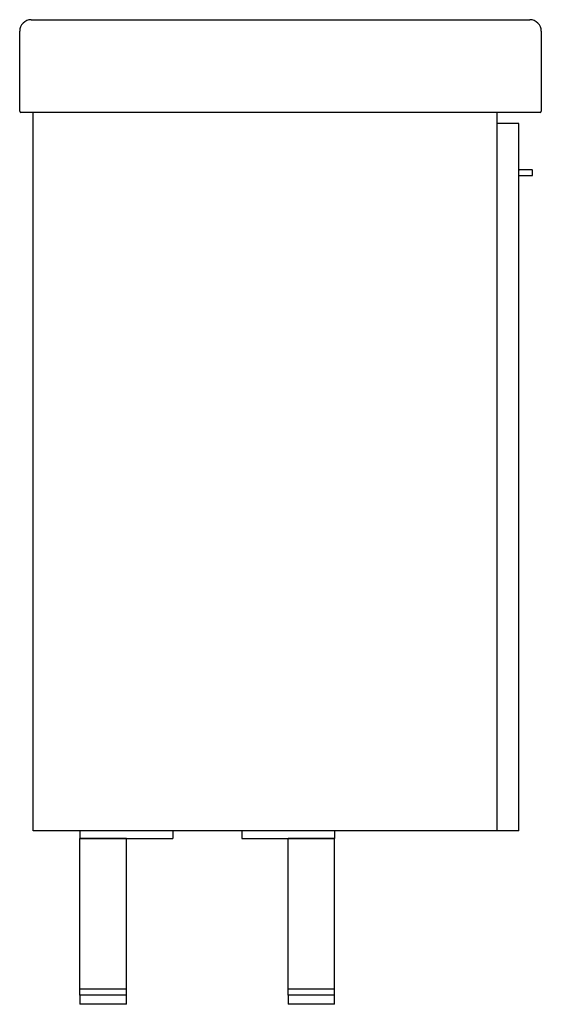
# Model space of a CAD drawing. Header units: millimetres. Extents: x 3804.567 to 3805.017, y 2171.113 to 2171.962.
import ezdxf

# ---------------------------------------------------------------- set-up
doc = ezdxf.new("R2010")
doc.units = ezdxf.units.MM
doc.layers.add('SANINDUSA', color=3, linetype='Continuous')

msp = doc.modelspace()

# ---------------------------------------------------------------- linework, layer by layer
at = {"layer": 'SANINDUSA'}
for p, q in [((3804.57707, 2171.96165), (3805.00707, 2171.96165)), ((3804.56707, 2171.88265), (3804.56707, 2171.95165)), ((3805.01707, 2171.95165), (3805.01707, 2171.88265)), ((3804.57707, 2171.88165), (3804.56807, 2171.88165)), ((3805.00707, 2171.88165), (3804.57707, 2171.88165)), ((3804.5786, 2171.26218), (3804.5786, 2171.88165)), ((3804.9786, 2171.88165), (3804.9786, 2171.26218)), ((3805.01607, 2171.88165), (3805.00707, 2171.88165)), ((3804.9976, 2171.87218), (3804.9786, 2171.87218)), ((3804.9976, 2171.26218), (3804.9976, 2171.87218)), ((3805.0091, 2171.83218), (3804.9981, 2171.83218)), ((3804.9981, 2171.82718), (3805.0091, 2171.82718)), ((3805.0096, 2171.82768), (3805.0096, 2171.83168)), ((3804.9786, 2171.26218), (3804.5786, 2171.26218)), ((3804.6191, 2171.26218), (3804.6191, 2171.25568)), ((3804.6991, 2171.26218), (3804.6991, 2171.25568)), ((3804.7586, 2171.26218), (3804.7586, 2171.25568)), ((3804.8386, 2171.26218), (3804.8386, 2171.25568)), ((3804.9976, 2171.26218), (3804.9786, 2171.26218)), ((3804.6591, 2171.25568), (3804.6191, 2171.25568)), ((3804.6191, 2171.12568), (3804.6191, 2171.25568)), ((3804.6191, 2171.25568), (3804.6991, 2171.25568)), ((3804.6591, 2171.12568), (3804.6591, 2171.25568)), ((3804.7586, 2171.25568), (3804.8386, 2171.25568)), ((3804.8386, 2171.25568), (3804.7986, 2171.25568)), ((3804.7986, 2171.12568), (3804.7986, 2171.25568)), ((3804.8386, 2171.12568), (3804.8386, 2171.25568)), ((3804.6191, 2171.12068), (3804.6191, 2171.12568)), ((3804.6591, 2171.12568), (3804.6191, 2171.12568)), ((3804.6591, 2171.12068), (3804.6591, 2171.12568)), ((3804.8386, 2171.12568), (3804.7986, 2171.12568)), ((3804.7986, 2171.12068), (3804.7986, 2171.12568)), ((3804.8386, 2171.12068), (3804.8386, 2171.12568)), ((3804.6191, 2171.12068), (3804.6191, 2171.11268)), ((3804.6591, 2171.12068), (3804.6191, 2171.12068)), ((3804.6591, 2171.11268), (3804.6591, 2171.12068)), ((3804.7986, 2171.12068), (3804.7986, 2171.11268)), ((3804.8386, 2171.12068), (3804.7986, 2171.12068)), ((3804.8386, 2171.11268), (3804.8386, 2171.12068)), ((3804.6391, 2171.11268), (3804.6191, 2171.11268)), ((3804.6591, 2171.11268), (3804.6391, 2171.11268)), ((3804.8386, 2171.11268), (3804.7986, 2171.11268))]:
    msp.add_line(p, q, dxfattribs=at)
for centre, radius, start, end in [((3804.57707, 2171.95165), 0.01, 90, 180), ((3805.00707, 2171.95165), 0.01, 0, 90), ((3804.56807, 2171.88265), 0.001, 180, 270), ((3805.01607, 2171.88265), 0.001, 270, 0), ((3804.9981, 2171.83168), 0.0005, 90, 180), ((3804.9981, 2171.82768), 0.0005, 180, 270), ((3805.0091, 2171.83168), 0.0005, 0, 90), ((3805.0091, 2171.82768), 0.0005, 270, 0)]:
    msp.add_arc(centre, radius, start, end, dxfattribs=at)

doc.saveas('drawing.dxf')
